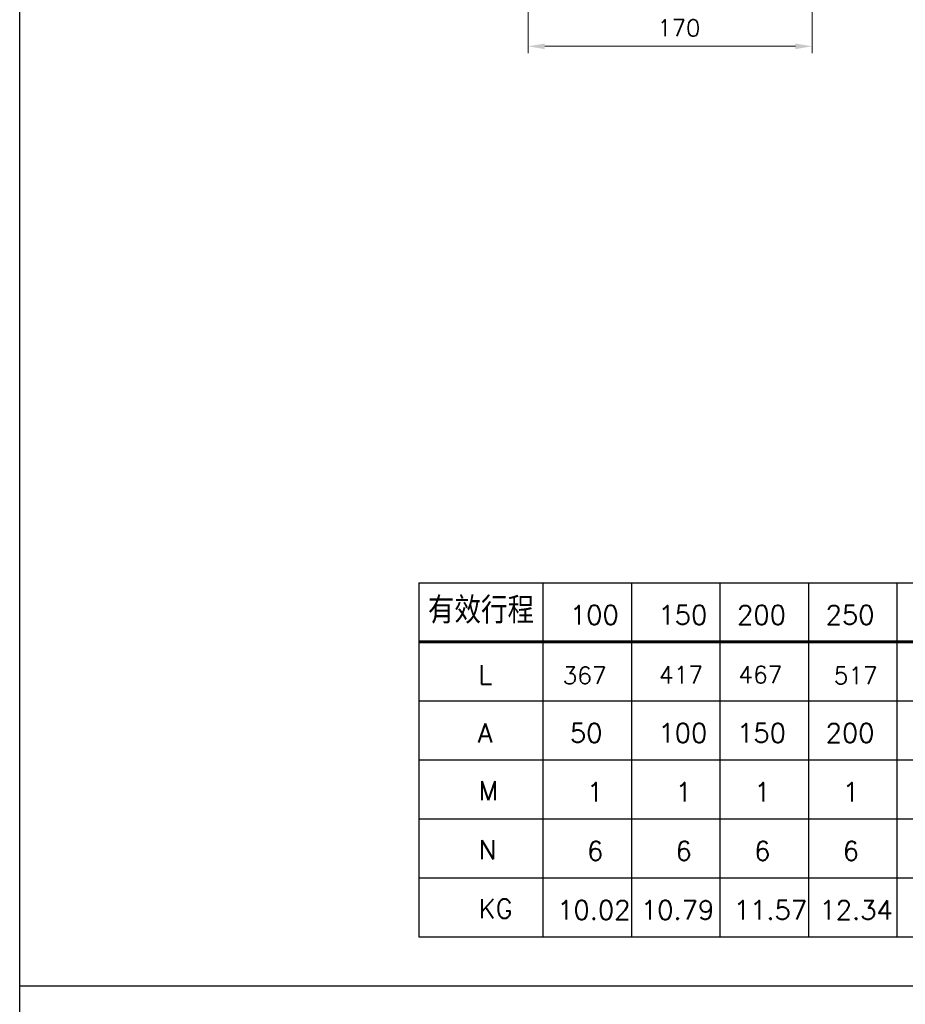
# Model space of a CAD drawing. Header units: millimetres. Extents: x 2163 to 8256, y 0 to 2680.
# Tile 9 of 47: x 2163 to 2693, y 1384 to 1973. Entities that reach past the tile are written whole.
import ezdxf

# ---------------------------------------------------------------- set-up
doc = ezdxf.new("R2010")
doc.units = ezdxf.units.MM
doc.layers.add('5', color=7, linetype='Continuous')
doc.styles.add('AUDIT_D_050119080722-0', font='TXT.shx')
doc.styles.add('尺寸標註', font='romans.shx', dxfattribs={"bigfont": 'CHINESET.SHX'})
doc.dimstyles.new('CNS4~1$0', dxfattribs={"dimtxt": 10, "dimasz": 10, "dimexe": 4, "dimexo": 4, "dimgap": 6, "dimtad": 1, "dimtoh": 1, "dimdsep": 46, "dimtxsty": '尺寸標註', "dimcen": 0, "dimclrd": 2, "dimclre": 2, "dimclrt": 3, "dimadec": 0, "dimazin": 2, "dimtp": 0.1, "dimtm": 0.1, "dimtfac": 0.71, "dimtmove": 0, "dimatfit": 0, "dimfxl": 4, "dimlwd": 13, "dimlwe": 13, "dimarcsym": 0})

# ---------------------------------------------------------------- blocks, each defined once
blk = doc.blocks.new('*D130')
at = {"color": 2, "lineweight": 13, "transparency": 16777216}
for p, q in [((2467.36, 2026.91), (2467.36, 1953.14)), ((2637.36, 2026.91), (2637.36, 1953.14)), ((2477.36, 1957.14), (2627.36, 1957.14))]:
    blk.add_line(p, q, dxfattribs=at)
at = {"color": 2, "transparency": 16777216}
for points in [[(2477.36, 1958.81), (2477.36, 1955.47), (2467.36, 1957.14)], [(2627.36, 1958.81), (2627.36, 1955.47), (2637.36, 1957.14)]]:
    blk.add_solid(points, dxfattribs=at)
at = {"layer": 'Defpoints', "color": 0, "transparency": 16777216}
for p in [(2467.36, 2030.91), (2637.36, 2030.91), (2637.36, 1957.14)]:
    blk.add_point(p, dxfattribs=at)
at = {"color": 3, "transparency": 16777216, "insert": (2557.6, 1968.14), "char_height": 10, "attachment_point": 5, "style": '尺寸標註'}
blk.add_mtext('170', dxfattribs=at)

msp = doc.modelspace()

# ---------------------------------------------------------------- linework, layer by layer
at = {"color": 3}
msp.add_line((2163.122, 1394.996), (3995.387, 1394.996), dxfattribs=at)
at = {"color": 5}
msp.add_lwpolyline([(2163.122, 2680.163), (3995.387, 2680.163), (3995.387, 0), (2163.122, 0)], close=True, dxfattribs=at)
at = {"layer": '5', "color": 3}
for p, q in [((2402.002, 1636.11), (2402.002, 1424.191)), ((2402.002, 1636.11), (3535.767, 1636.11)), ((2402.002, 1636.11), (2402.002, 1424.191)), ((2402.002, 1636.11), (3747.686, 1636.11)), ((2402.002, 1636.11), (3535.767, 1636.11)), ((2476.173, 1636.11), (2476.173, 1424.191)), ((2529.153, 1636.11), (2529.153, 1424.191)), ((2582.133, 1636.11), (2582.133, 1424.191)), ((2635.112, 1636.11), (2635.112, 1424.191)), ((2688.092, 1636.11), (2688.092, 1424.191)), ((2402.002, 1565.47), (3747.686, 1565.47)), ((2402.002, 1530.15), (3747.686, 1530.15)), ((2402.002, 1494.831), (3747.686, 1494.831)), ((2402.002, 1459.511), (3747.686, 1459.511)), ((2402.002, 1424.191), (3535.767, 1424.191)), ((2402.002, 1424.191), (3747.686, 1424.191))]:
    msp.add_line(p, q, dxfattribs=at)
at = {"layer": '5', "color": 3, "const_width": 1.766}
msp.add_lwpolyline([(2402.002, 1600.79), (3747.686, 1600.79)], dxfattribs=at)

# ---------------------------------------------------------------- texts
at = {"layer": '5', "color": 2, "style": 'AUDIT_D_050119080722-0'}
for s, height, p in [('100', 11.3833, (2492.384, 1611.196)), ('150', 11.3833, (2545.363, 1611.196)), ('200', 11.3833, (2592.42, 1611.196)), ('250', 11.3833, (2645.4, 1611.196)), (' L        ', 11.3833, (2427.44, 1575.467)), ('367', 10.2449, (2488.015, 1575.543)), ('417', 10.2449, (2545.668, 1575.876)), ('467', 10.2449, (2593.225, 1576.028)), ('517', 10.2449, (2650.267, 1575.494)), ('A       ', 11.3833, (2437.252, 1540.556)), ('50', 11.3833, (2492.384, 1540.556)), ('100', 11.3833, (2545.363, 1540.556)), ('150', 11.3833, (2592.42, 1540.556)), ('200', 11.3833, (2645.4, 1540.556)), ('M', 11.383, (2437.665, 1506.053)), ('1', 11.383, (2502.628, 1505.237)), ('1', 11.383, (2555.608, 1505.237)), ('1', 11.383, (2602.665, 1505.237)), ('1', 11.383, (2655.644, 1505.237)), ('N', 11.383, (2437.665, 1470.733)), ('6', 11.383, (2502.628, 1469.917)), ('6', 11.383, (2555.608, 1469.917)), ('6', 11.383, (2602.665, 1469.917)), ('6', 11.383, (2655.644, 1469.917)), ('KG', 11.3833, (2437.665, 1435.413)), ('10.02', 11.3833, (2484.754, 1434.597)), ('10.79', 11.3833, (2534.84, 1434.597)), ('11.57', 11.3833, (2590.442, 1434.597)), ('12.34', 11.3833, (2641.716, 1434.597))]:
    msp.add_text(s, height=height, dxfattribs=at).set_placement(p)
at = {"layer": '5', "color": 0, "insert": (2407.397, 1627.617), "char_height": 15.8939, "attachment_point": 1, "style": '尺寸標註'}
msp.add_mtext('{\\C2;有效行程}', dxfattribs=at)

# ---------------------------------------------------------------- dimensions: what is measured, and where the dimension line sits
dim = msp.add_linear_dim(base=(2637.356, 1957.142), p1=(2467.356, 2030.91), p2=(2637.356, 2030.91), dimstyle='CNS4~1$0')
dim.commit()
dim.dimension.update_dxf_attribs({"geometry": '*D130', "text_midpoint": (2557.601, 1957.142), "dimtype": 160})

doc.saveas('drawing.dxf')
